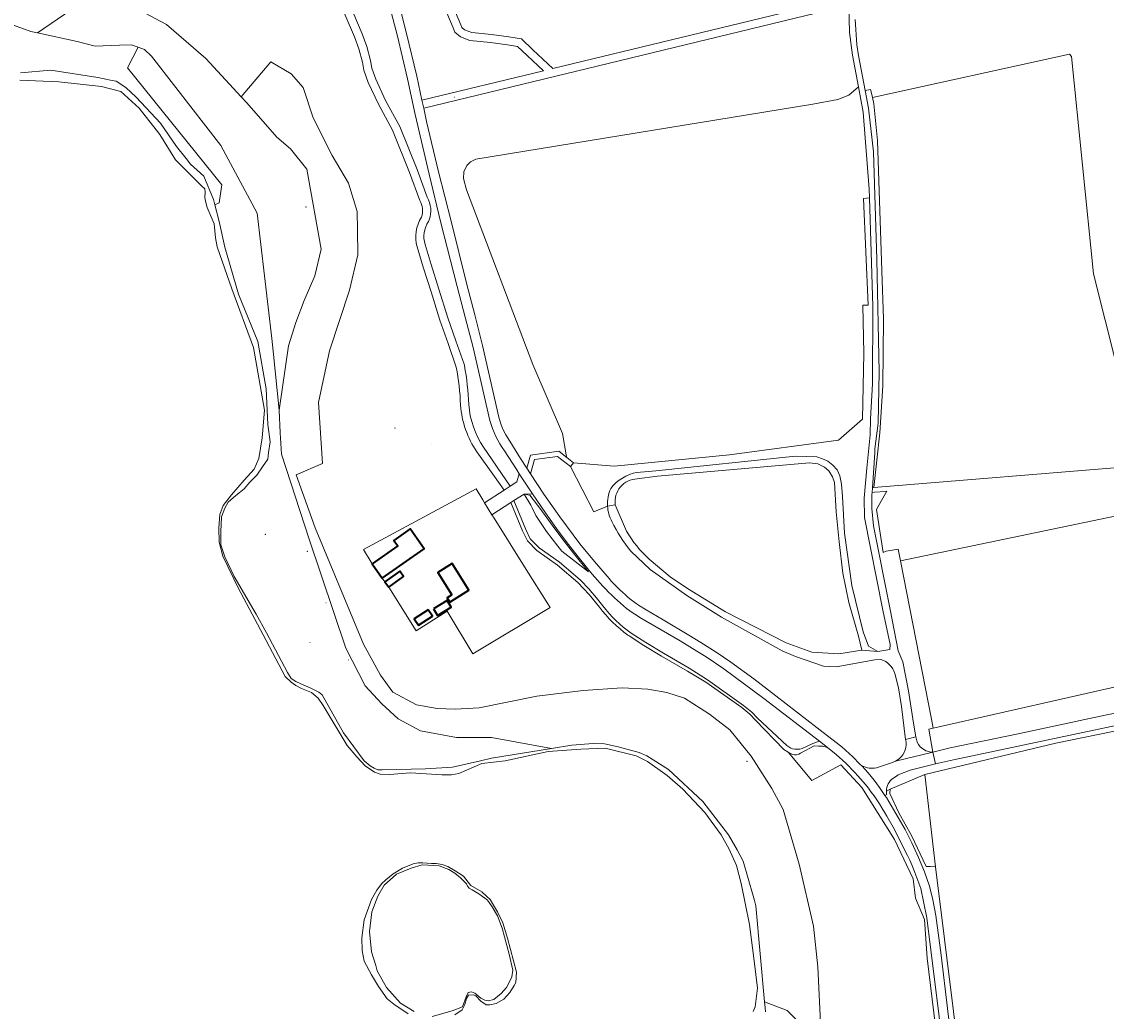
# Model space of a CAD drawing. Header units: metres. Extents: x 200176 to 205485, y 394066 to 399855.
# Tile 212 of 230: x 202672 to 203072, y 397611 to 397976. Entities that reach past the tile are written whole.
import ezdxf
from ezdxf.enums import TextEntityAlignment as Align

# ---------------------------------------------------------------- set-up
doc = ezdxf.new("R2010")
doc.units = ezdxf.units.M
doc.layers.get('0').update_dxf_attribs({"lineweight": 25})
for name, color, linetype, lineweight in [('B-WE-GR-BOS_GEMENGD-GV', 40, 'Continuous', 13), ('B-WE-GR-BOS_LOOF-GV', 40, 'Continuous', 13), ('B-WE-GR-BOS_NAALD-GV', 40, 'Continuous', 13), ('B-WE-GR-BOUWLAND-GV', 80, 'Continuous', 13), ('B-WE-GR-GRAS-GV', 60, 'Continuous', 13), ('B-WE-GR-GROENVOORZIENING-GV', 80, 'Continuous', 18), ('B-WE-GR-HOUTWAL-GV', 40, 'Continuous', 13), ('B-WE-GW-TALUD_KRUIN-G', 90, 'Continuous', 18), ('B-WE-IE-MEUBILAIR_WEGMEUBILAIR-S', 7, 'Continuous', 25), ('B-WE-OG-BEBOUWING-GV', 7, 'Continuous', 35), ('B-WE-OG-BEBOUWING-T18', 10, 'Continuous', 18), ('B-WE-OG-BEBOUWING_SCHUUR-GV', 7, 'Continuous', 35), ('B-WE-OG-TERREIN_ERF-GV', 7, 'Continuous', 18), ('B-WE-OG-TOPOGRAFIE-T18', 10, 'Continuous', 18), ('B-WE-OG-WATER-GV', 130, 'Continuous', 18), ('B-WE-OG-WATER_SLOOT-GV', 120, 'Continuous', 18), ('B-WE-OG-WEG-GV', 7, 'Continuous', 18), ('B-WE-VH-VERHARDING_ASFALT-GV', 252, 'Continuous', 18), ('B-WE-VH-VERHARDING_BETONSTRAATSTEEN-GV', 252, 'Continuous', 18), ('B-WE-VH-VERHARDING_FUNDERING_ZAND-GV', 7, 'Continuous', 18), ('B-WE-VH-VERHARDING_STRAATBAKSTEEN-GV', 252, 'Continuous', 18)]:
    doc.layers.add(name, color=color, linetype=linetype, lineweight=lineweight)
doc.styles.add('NLCS-ISO', font='NLCS-ISO.ttf')
doc.styles.add('NLCS-ISO-M20-T18', font='NLCS-ISO.ttf', dxfattribs={"height": 0.036})

# ---------------------------------------------------------------- blocks, each defined once
blk = doc.blocks.new('SIE-WEG_AFVALBAK-SO')
at = {"linetype": 'ByBlock', "lineweight": 18}
h = blk.add_hatch(color=0, dxfattribs=at)
h.dxf.hatch_style = 1
h.paths.add_polyline_path([(-1.5, -1.5), (1.5, -1.5), (1.5, 1.5), (-1.5, 1.5)])
at = {"color": 0, "linetype": 'ByBlock', "lineweight": 18}
for points in [[(-2, -2), (2, -2), (2, 2), (-2, 2)], [(-1.5, -1.5), (1.5, -1.5), (1.5, 1.5), (-1.5, 1.5)]]:
    blk.add_lwpolyline(points, close=True, dxfattribs=at)
blk = doc.blocks.new('SIE-WEG_SPEELTOESTEL-SO')
at = {"flags": 128}
blk.add_lwpolyline([(-0.75, -0.75), (0.75, -0.75), (0.75, 0.75), (-0.75, 0.75)], close=True, dxfattribs=at)
at = {"style": 'NLCS-ISO'}
blk.add_text('SPT', height=0.45, dxfattribs=at).set_placement((0, 0), align=Align.MIDDLE_CENTER)
blk = doc.blocks.new('SIE-WEG_SLAGBOOM-SO')
at = {"linetype": 'ByBlock', "lineweight": 18}
h = blk.add_hatch(color=0, dxfattribs=at)
h.dxf.hatch_style = 1
h.paths.add_polyline_path([(0, 0.5), (-1, 0.5), (-2, -0.5), (-1, -0.5)])
h.paths.add_polyline_path([(2, 0.5), (1, 0.5), (0, -0.5), (1, -0.5)])
at = {"color": 0, "linetype": 'ByBlock', "lineweight": 18}
blk.add_lwpolyline([(-2, 0.5), (2, 0.5), (2, -0.5), (-2, -0.5)], close=True, dxfattribs=at)
for points in [[(-2, -0.5), (-1, 0.5)], [(-1, -0.5), (0, 0.5)], [(0, -0.5), (1, 0.5)], [(1, -0.5), (2, 0.5)]]:
    blk.add_lwpolyline(points, dxfattribs=at)

msp = doc.modelspace()

# ---------------------------------------------------------------- linework, layer by layer
at = {"layer": 'B-WE-GR-BOS_GEMENGD-GV', "flags": 128}
for points in [[(202703.098, 397986.898), (202725.289, 397974.997), (202739.837, 397962.431), (202752.878, 397948.38), (202763.836, 397961.203), (202771.249, 397956.891), (202775.713, 397951.766), (202779.33, 397940.563), (202786.41, 397926.775), (202792.383, 397916.515), (202795.646, 397906.118), (202795.736, 397899.317), (202795.857, 397890.175), (202792.732, 397877.06), (202785.446, 397854.787), (202781.354, 397835.658), (202782.779, 397813.215), (202773.132, 397809.046), (202780.09, 397789.537), (202797.905, 397746.652), (202804.239, 397735.268), (202808.756, 397728.913), (202817.463, 397724.295), (202825.125, 397722.985), (202831.743, 397722.722), (202840.594, 397723.155), (202861.756, 397727.501), (202878.912, 397729.584), (202893.193, 397730.623), (202902.685, 397730.01), (202909.686, 397728.875), (202916.216, 397726.695), (202925.484, 397720.888), (202932.884, 397715.138), (202940.804, 397705.382), (202948.429, 397693.449), (202952.558, 397685.783), (202958.43, 397665.546), (202963.729, 397642.721), (202965.412, 397627.804), (202967.721, 397578.852)], [(202818.675, 397910.138), (202814.925, 397920.479), (202808.625, 397936.095), (202803.4, 397945.661), (202799.649, 397953.693), (202798.063, 397958.147), (202797.515, 397961.106), (202796.275, 397966.043), (202794.667, 397970.519), (202791.222, 397978.466), (202787.71, 397986.499)], [(202667.658, 397975.288), (202675.395, 397972.494), (202677.788, 397971.966), (202690.172, 397980.462)], [(202671.577, 397957.252), (202682.766, 397958.237), (202700.018, 397955.505), (202704.73, 397954.457), (202706.808, 397954.078), (202710.376, 397951.744), (202714.172, 397948.191), (202723.09, 397938.668), (202729.037, 397930.067), (202732.532, 397925.66), (202734.242, 397923.503), (202739.051, 397919.186), (202742.633, 397910.566), (202743.163, 397908.549), (202744.717, 397909.275), (202745.759, 397915.9), (202710.951, 397959.048), (202714.898, 397966.627), (202712.355, 397967.471), (202707.985, 397967.425), (202699.117, 397967.09), (202692.376, 397968.747), (202677.788, 397971.966), (202675.395, 397972.494), (202667.658, 397975.288)], [(202832.142, 397848.793), (202829.121, 397857.412), (202826.068, 397866.023), (202822.84, 397876.543), (202819.973, 397885.632), (202817.709, 397893.066)], [(202884.899, 397760.259), (202881.059, 397764.958), (202876.934, 397769.408), (202869.418, 397775.806), (202861.836, 397781.135), (202858.307, 397784.68), (202856.585, 397788.363), (202852.23, 397798.848), (202845.26, 397794.373), (202846.1, 397793.093), (202857.257, 397775.207), (202866.677, 397760.196), (202838.222, 397743.137), (202828.786, 397758.809), (202817.357, 397751.561), (202807.242, 397767.662), (202805.856, 397769.569), (202804.829, 397770.981), (202801.127, 397776.289), (202797.938, 397781.537), (202839.464, 397803.91), (202841.853, 397799.849), (202842.496, 397798.752), (202849.737, 397803.419), (202846.199, 397808.458), (202839.709, 397817.508)], [(203008.729, 397605.755), (203005.607, 397630.928), (203004.678, 397645.213), (203001.386, 397653.066), (203000.463, 397660.114), (202993.628, 397674.713), (202981.596, 397693.782), (202973.767, 397702.224), (202963.147, 397696.414), (202954.373, 397706.804), (202952.852, 397707.852), (202942.427, 397718.694), (202940.339, 397720.811), (202937.353, 397723.263), (202924.076, 397732.663), (202917.285, 397736.672), (202907.776, 397742.2), (202901.231, 397746.144), (202895.821, 397749.667), (202895.355, 397750)], [(202958.734, 397606.954), (202954.033, 397611.658), (202945.727, 397614.881), (202945.928, 397612.641), (202946.114, 397611.189)]]:
    msp.add_lwpolyline(points, dxfattribs=at)
at = {"layer": 'B-WE-GR-BOS_GEMENGD-GV'}
for points in [[(202819.315, 397904.019, 0.222527), (202818.675, 397910.138)], [(202817.709, 397893.066, -0.2181339), (202819.315, 397904.019)], [(202833.7, 397834.749, 0.0358411), (202832.142, 397848.793)], [(202839.709, 397817.508, -0.1327868), (202833.7, 397834.749)], [(202895.355, 397750, -0.0747759), (202884.899, 397760.259)]]:
    msp.add_lwpolyline(points, format="xyb", dxfattribs=at)
at = {"layer": 'B-WE-GR-BOS_LOOF-GV', "flags": 128}
for points in [[(202809.232, 397989.742), (202813.784, 397971.704), (202817.534, 397956.034), (202819.479, 397947.133)], [(202819.479, 397947.133), (202864.201, 397957.982), (202858.276, 397963.535), (202854.726, 397966.945), (202850.99, 397967.567), (202844.78, 397968.396), (202837.129, 397969.146), (202833.66, 397970.414), (202831.578, 397972.193), (202831.002, 397973.816), (202825.96, 397985.849)], [(202828.849, 397986.718), (202833.801, 397974.898), (202834.137, 397973.953), (202835.198, 397973.046), (202837.801, 397972.095), (202845.125, 397971.377), (202851.435, 397970.534), (202856.135, 397969.752), (202860.341, 397965.711), (202867.686, 397958.827), (202976.978, 397985.34)], [(202979.078, 397976.821), (202979.775, 397967.517), (202980.295, 397963.547), (202982.773, 397950.681), (202984.816, 397951.079), (202985.096, 397949.744), (202985.444, 397948.087), (203058.051, 397964.122), (203058.81, 397963.172), (203066.968, 397883.108), (203084.237, 397814.288)], [(203082.178, 397812.265), (202985.995, 397804.344), (202985.448, 397804.299), (202985.336, 397802.595), (202986.286, 397802.662), (202990.237, 397802.942), (202990.738, 397802.978), (202989.305, 397800.432), (202988.841, 397799.609), (202986.976, 397796.295), (202989.395, 397780.43), (202990.499, 397780.941), (202995.002, 397781.72), (202995.845, 397777.386), (203081.288, 397795.144)], [(203107.548, 397738.346), (203007.838, 397715.7), (203006.209, 397715.33), (203007.761, 397706.851), (203014.093, 397708.405), (203039.146, 397713.62), (203067.214, 397719.576), (203108.844, 397728.291)]]:
    msp.add_lwpolyline(points, dxfattribs=at)
msp.add_lwpolyline([(203006.758, 397664.695), (203008.727, 397664.657), (203004.791, 397698.625), (202992.049, 397693.179), (202991.865, 397691.612), (202995.26, 397684.439), (202999.859, 397676.201), (203005.262, 397664.762)], close=True, dxfattribs=at)
at = {"layer": 'B-WE-GR-BOS_NAALD-GV', "flags": 128}
for points in [[(202790.397, 397987.888), (202790.481, 397987.711), (202793.995, 397979.673), (202797.481, 397971.632), (202799.171, 397966.925), (202800.472, 397961.751), (202800.994, 397958.935), (202802.45, 397954.843), (202806.1, 397947.028), (202811.364, 397937.39), (202817.75, 397921.561), (202821.427, 397911.421)], [(202844.461, 397829.042), (202838.29, 397855.929), (202835.423, 397867.201), (202832.494, 397878.458), (202826.469, 397901.88), (202822.078, 397919.844), (202816.967, 397941.88), (202814.089, 397954.937), (202810.409, 397970.714), (202806.548, 397985.675)], [(202822.173, 397903.029), (202821.853, 397902.374)], [(202820.602, 397893.947), (202822.862, 397886.527), (202825.728, 397877.442), (202828.959, 397866.91), (202831.973, 397858.418), (202834.998, 397849.788), (202835.117, 397849.34)], [(202842.206, 397819.215), (202851.982, 397804.866), (202854.414, 397806.433), (202855.349, 397809.457), (202854.384, 397810.933), (202849.913, 397817.857)], [(202887.842, 397797.529), (202882.862, 397795.371), (202874.215, 397812.097), (202869.412, 397815.859), (202860.965, 397814.697), (202859.498, 397809.453), (202864.422, 397801.892), (202870.23, 397793.566), (202877.664, 397783.614), (202883.002, 397777.088), (202888.421, 397770.82)], [(202857.119, 397801.963), (202853.343, 397799.557), (202857.775, 397788.888), (202859.389, 397785.436), (202862.677, 397782.133), (202870.215, 397776.835), (202877.811, 397770.369)], [(202882.196, 397772.511), (202877.529, 397778.191), (202872.999, 397783.981), (202869.019, 397789.328), (202865, 397795.026), (202860.158, 397802.062), (202857.119, 397801.963)], [(202988.618, 397740.983), (202986.396, 397740.912), (202972.086, 397738.24), (202967.398, 397738.574), (202957.142, 397742.073), (202952.212, 397744.143), (202929.797, 397756.557), (202917.046, 397764.641), (202903.627, 397774.16), (202896.402, 397780.932)], [(202896.611, 397762.981), (202899.271, 397761.026), (202902.111, 397759.343), (202908.301, 397755.599), (202917.845, 397749.995), (202922.198, 397747.265), (202927.836, 397743.712), (202933.343, 397739.96), (202941.733, 397733.903), (202949.922, 397727.577), (202968.876, 397712.927), (202974.239, 397708.851), (202978.284, 397705.11), (202980.822, 397702.415), (202981.635, 397701.691), (202981.716, 397701.856)], [(202959.593, 397708.199), (202963.3, 397709.903), (202963.564, 397710.043), (202965.978, 397710.849), (202945.437, 397726.691), (202930.702, 397737.602), (202924.152, 397742.003), (202920.706, 397744.059), (202914.567, 397747.89), (202907.62, 397751.967), (202899.77, 397756.519)], [(202896.534, 397750.753), (202901.922, 397747.247), (202908.438, 397743.319), (202917.942, 397737.794), (202924.654, 397733.479), (202937.96, 397724.059), (202940.974, 397721.584), (202943.148, 397719.387), (202953.956, 397709.285), (202955.362, 397708.34), (202956.053, 397708.109)], [(202997.7, 397711.552), (202996.226, 397723.727), (202995.079, 397730.566), (202993.687, 397735.88)], [(202986.958, 397701.136), (202992.444, 397702.891), (202993.95, 397703.505), (202995.294, 397704.421)]]:
    msp.add_lwpolyline(points, dxfattribs=at)
for points in [[(202858.131, 397811.545), (202859.517, 397816.336), (202869.898, 397817.807), (202872.85, 397815.491), (202872.657, 397816.451), (202871.28, 397824.23), (202860.356, 397849.688), (202835.885, 397914.046), (202834.728, 397918.234), (202834.855, 397920.669), (202836.003, 397923.095), (202837.314, 397924.403), (202839.364, 397925.406), (202963.564, 397945.685), (202972.708, 397947.38), (202976.836, 397948.961), (202980.298, 397952.089), (202978.137, 397963.764), (202977.027, 397972.083), (202976.733, 397982.194), (202820.12, 397944.201), (202821.189, 397939.309), (202825.555, 397920.747), (202830.216, 397902.496), (202836.03, 397879.232), (202838.968, 397867.965), (202841.801, 397856.671), (202847.856, 397830.258), (202848.406, 397828.189), (202849.148, 397826.18), (202850.341, 397823.771), (202851.81, 397821.519), (202855.791, 397815.092)], [(202860.069, 397796.914), (202859.589, 397797.898), (202857.119, 397801.963), (202859.223, 397801.566), (202862.075, 397797.892), (202862.919, 397796.804), (202868.864, 397788.658), (202871.92, 397784.66), (202875.343, 397780.183), (202880.902, 397773.304), (202871.057, 397780.98), (202869.599, 397782.809), (202865.318, 397788.179), (202861.48, 397794.018)]]:
    msp.add_lwpolyline(points, close=True, dxfattribs=at)
at = {"layer": 'B-WE-GR-BOS_NAALD-GV'}
for points in [[(202821.427, 397911.421, -0.2142534), (202822.173, 397903.029)], [(202821.853, 397902.374, 0.2170315), (202820.602, 397893.947)], [(202835.117, 397849.34, -0.0353958), (202836.718, 397834.965)], [(202836.718, 397834.965, 0.1321616), (202842.206, 397819.215)], [(202849.913, 397817.857, -0.0867298), (202844.461, 397829.042)], [(202889.489, 397791.803, -0.1088392), (202887.842, 397797.529)], [(202896.402, 397780.932, -0.0548901), (202889.489, 397791.803)], [(202890.419, 397763.765, -0.0335308), (202882.196, 397772.511)], [(202877.811, 397770.369, -0.0325822), (202886.127, 397760.792)], [(202888.421, 397770.82, 0.040116), (202896.611, 397762.981)], [(202886.127, 397760.792, 0.0760051), (202896.534, 397750.753)], [(202899.77, 397756.519, -0.0645385), (202890.419, 397763.765)], [(202993.687, 397735.88, 0.2589459), (202988.618, 397740.983)], [(202956.053, 397708.109, 0.1333477), (202959.593, 397708.199)], [(202995.294, 397704.421, 0.2750951), (202997.7, 397711.552)], [(202981.716, 397701.856, 0.2029723), (202986.958, 397701.136)]]:
    msp.add_lwpolyline(points, format="xyb", dxfattribs=at)
at = {"layer": 'B-WE-GR-BOUWLAND-GV', "flags": 128}
msp.add_lwpolyline([(202987.361, 397932.261), (202988.891, 397884.201), (202989.504, 397866.563), (202989.276, 397841.823), (202988.24, 397824.492), (202985.995, 397804.344), (203082.178, 397812.265), (203083.65, 397813.253), (203084.237, 397814.288), (203066.968, 397883.108), (203058.81, 397963.172), (203058.051, 397964.122), (202985.444, 397948.087), (202985.927, 397945.787)], close=True, dxfattribs=at)
at = {"layer": 'B-WE-GR-GRAS-GV', "flags": 128}
for points in [[(202690.172, 397980.462), (202677.788, 397971.966), (202692.376, 397968.747), (202699.117, 397967.09), (202707.985, 397967.425), (202712.355, 397967.471), (202714.898, 397966.627), (202717.25, 397965.846), (202719.853, 397963.4), (202728.795, 397951.802), (202745.302, 397930.394), (202758.71, 397905.54), (202764.15, 397859.304), (202764.703, 397854.6), (202766.841, 397832.837), (202770.278, 397856.655), (202773.013, 397865.161), (202776.05, 397873.354), (202780.027, 397882.454), (202782.354, 397892.26), (202777.089, 397921.709), (202771.068, 397929.2), (202766.036, 397933.536), (202754.935, 397946.163), (202752.878, 397948.38), (202739.837, 397962.431), (202725.289, 397974.997), (202703.098, 397986.898)], [(202967.721, 397578.852), (202965.412, 397627.804), (202963.729, 397642.721), (202958.43, 397665.546), (202952.558, 397685.783), (202948.429, 397693.449), (202940.804, 397705.382), (202932.884, 397715.138), (202925.484, 397720.888), (202916.216, 397726.695), (202909.686, 397728.875), (202902.685, 397730.01), (202893.193, 397730.623), (202878.912, 397729.584), (202861.756, 397727.501), (202840.594, 397723.155), (202831.743, 397722.722), (202825.125, 397722.985), (202817.463, 397724.295), (202808.756, 397728.913), (202804.239, 397735.268), (202797.905, 397746.652), (202780.09, 397789.537), (202773.132, 397809.046), (202782.779, 397813.215), (202781.354, 397835.658), (202785.446, 397854.787), (202792.732, 397877.06), (202795.857, 397890.175), (202795.736, 397899.317), (202795.646, 397906.118), (202792.383, 397916.515), (202786.41, 397926.775), (202779.33, 397940.563), (202775.713, 397951.766), (202771.249, 397956.891), (202763.836, 397961.203), (202752.878, 397948.38), (202754.935, 397946.163), (202766.036, 397933.536), (202771.068, 397929.2), (202777.089, 397921.709), (202782.354, 397892.26), (202780.027, 397882.454), (202776.05, 397873.354), (202773.013, 397865.161), (202770.278, 397856.655), (202766.841, 397832.837), (202767.188, 397824.584), (202767.725, 397816.697), (202777.879, 397785.316), (202791.387, 397745.197), (202798.589, 397731.346), (202804.749, 397724.713), (202810.681, 397719.131), (202818.911, 397714.678), (202832.222, 397712.227), (202845.148, 397712.306), (202867.187, 397708.227), (202874.733, 397709.436), (202882.586, 397710.03), (202886.774, 397709.899), (202891.788, 397708.851), (202899.541, 397706.698), (202902.317, 397705.46), (202910.357, 397700.452), (202922.984, 397688.693), (202932.392, 397676.403), (202935.642, 397670.859), (202937.786, 397666.727), (202941.482, 397653.947), (202941.997, 397652.168), (202942.56, 397650.222), (202945.727, 397614.881), (202954.033, 397611.658), (202958.734, 397606.954)], [(202898.688, 397809.958), (202905.632, 397810.539), (202957.094, 397815.885), (202964.939, 397815.653), (202967.081, 397815.009), (202969.075, 397814.105), (202970.863, 397812.636), (202972.504, 397810.908), (202973.495, 397808.636), (202974.095, 397805.675), (202974.43, 397801.041), (202975.188, 397787.506), (202977.821, 397768.236), (202982.102, 397751.141), (202984.023, 397745.966), (202987.447, 397743.997), (202991.857, 397744.707), (202992.006, 397746.476), (202989.257, 397759.176), (202982.567, 397793.301), (202982.446, 397800.407), (202983.35, 397811.507), (202984.592, 397823.79), (202984.718, 397829.682), (202985.445, 397842.577), (202985.638, 397871.125), (202984.362, 397911.082), (202982.188, 397910.955), (202983.932, 397871.552), (202981.91, 397871.548), (202982.323, 397853.767), (202981.845, 397829.58), (202972.97, 397821.877), (202932.821, 397816.37), (202890.334, 397812.29), (202875.337, 397813.54)], [(202875.337, 397813.54), (202874.215, 397812.097), (202882.862, 397795.371), (202887.842, 397797.529)], [(202903.21, 397778.039), (202910.997, 397771.511), (202917.334, 397767.155), (202931.284, 397758.629), (202953.728, 397747.11), (202963.164, 397743.71), (202973.107, 397743.13), (202981.544, 397744.469), (202980.327, 397749.579), (202976.806, 397762.059), (202974.619, 397772.872), (202973.265, 397784.351), (202972.159, 397795.462), (202971.435, 397806.243), (202970.789, 397808.318), (202969.392, 397810.478), (202967.777, 397811.849), (202965.4, 397813.083), (202962.312, 397813.467), (202906.298, 397808.544), (202898.758, 397807.525)], [(202890.709, 397798.057), (202894.889, 397788.327)], [(203176.491, 397736.324), (203148.937, 397730.304), (203102.358, 397720.252), (203063.264, 397712.249), (203053.082, 397710.228), (203004.791, 397698.625), (203008.727, 397664.657), (203015.367, 397611.287), (203023.34, 397545.679), (203031.02, 397495.1), (203032.3, 397496.099), (203093.115, 397541.941), (203158.335, 397590.698), (203167.736, 397597.809), (203171.758, 397600.802), (203173.705, 397601.922), (203178.384, 397605.236)]]:
    msp.add_lwpolyline(points, dxfattribs=at)
for points in [[(202762.159, 397750.78), (202769.954, 397736.262), (202771.315, 397734.06), (202773.007, 397732.941), (202774.795, 397732.007), (202778.224, 397730.608), (202780.259, 397729.545), (202781.525, 397728.963), (202782.72, 397727.946), (202790.625, 397713.928), (202798.191, 397703.619), (202800.4, 397701.838), (202801.848, 397701.003), (202803.175, 397700.388), (202804.854, 397700.296), (202820.794, 397700.761), (202830.741, 397701.29), (202841.045, 397703.636), (202845.12, 397704.69), (202867.187, 397708.227), (202845.148, 397712.306), (202832.222, 397712.227), (202818.911, 397714.678), (202810.681, 397719.131), (202804.749, 397724.713), (202798.589, 397731.346), (202791.387, 397745.197), (202777.879, 397785.316), (202767.725, 397816.697), (202767.188, 397824.584), (202766.841, 397832.837), (202764.703, 397854.6), (202764.15, 397859.304), (202758.71, 397905.54), (202745.302, 397930.394), (202728.795, 397951.802), (202719.853, 397963.4), (202717.25, 397965.846), (202714.898, 397966.627), (202710.951, 397959.048), (202745.759, 397915.9), (202744.717, 397909.275), (202743.163, 397908.549), (202744.761, 397902.469), (202746.803, 397893.004), (202751.91, 397875.582), (202758.947, 397858.249), (202762.123, 397840.737), (202762.731, 397827.625), (202763.49, 397821.264), (202762.922, 397817.322), (202762.629, 397814.807), (202760.775, 397812.008), (202758.574, 397808.997), (202756.007, 397806.336), (202753.941, 397803.883), (202752.141, 397802.39), (202750.027, 397800.747), (202748.066, 397798.946), (202746.845, 397796.758), (202745.575, 397793.575), (202745.353, 397788.04), (202745.361, 397783.248), (202746.778, 397778.898), (202750.32, 397771.554), (202758.416, 397757.75)], [(202983.932, 397871.552), (202982.188, 397910.955), (202984.362, 397911.082), (202984.259, 397914.305), (202982.025, 397942.764), (202980.298, 397952.089), (202976.836, 397948.961), (202972.708, 397947.38), (202963.564, 397945.685), (202839.364, 397925.406), (202837.314, 397924.403), (202836.003, 397923.095), (202834.855, 397920.669), (202834.728, 397918.234), (202835.885, 397914.046), (202860.356, 397849.688), (202871.28, 397824.23), (202872.657, 397816.451), (202872.85, 397815.491), (202875.337, 397813.54), (202890.334, 397812.29), (202932.821, 397816.37), (202972.97, 397821.877), (202981.845, 397829.58), (202982.323, 397853.767), (202981.91, 397871.548)], [(202995.845, 397777.386), (203007.197, 397719.001), (203007.838, 397715.7), (203107.548, 397738.346), (203108.388, 397739.078), (203108.878, 397739.673), (203109.389, 397740.985), (203109.508, 397741.721), (203109.578, 397743.198), (203109.499, 397745.165), (203099.404, 397790.906), (203098.958, 397791.587), (203098.463, 397792.219), (203098.15, 397792.53), (203097.271, 397793.153), (203096.495, 397793.589), (203095.643, 397794.012), (203095.047, 397794.283), (203094.309, 397794.601), (203093.567, 397794.911), (203088.586, 397795.447), (203086.049, 397795.396), (203081.288, 397795.144)]]:
    msp.add_lwpolyline(points, close=True, dxfattribs=at)
at = {"layer": 'B-WE-GR-GRAS-GV'}
for points in [[(202889.017, 397804.063, -0.1810416), (202898.688, 397809.958)], [(202887.842, 397797.529, -0.1213491), (202889.017, 397804.063)], [(202898.758, 397807.525, 0.4508251), (202890.709, 397798.057)], [(202894.889, 397788.327, 0.0830338), (202903.21, 397778.039)]]:
    msp.add_lwpolyline(points, format="xyb", dxfattribs=at)
at = {"layer": 'B-WE-GR-GROENVOORZIENING-GV', "flags": 128}
msp.add_lwpolyline([(202823.207, 397609.458), (202830.554, 397611.519), (202834.368, 397612.961), (202835.736, 397616.726), (202836.533, 397618.251), (202837.722, 397618.526), (202839.015, 397618), (202841.203, 397616.185), (202842.641, 397615.509), (202843.878, 397615.162), (202845.929, 397615.658), (202848.662, 397617.889), (202850.624, 397620.075), (202851.757, 397622.245), (202852.618, 397624.035), (202852.958, 397626.545), (202851.564, 397632.397), (202849.005, 397642.052), (202847.355, 397646.577), (202845.396, 397649.854), (202843.574, 397652.368), (202842.704, 397653.02), (202840.455, 397654.706), (202837.998, 397656.1), (202836.901, 397656.779), (202836.296, 397657.52), (202835.851, 397658.343), (202835.456, 397658.852), (202833.723, 397660.518), (202831.639, 397662.269), (202829.336, 397663.633), (202825.809, 397664.949), (202819.611, 397665.273), (202815.49, 397664.134), (202810.087, 397661.842), (202805.56, 397657.865), (202803.179, 397653.734), (202801.065, 397647.97), (202800.197, 397640.733), (202800.924, 397633.262), (202802.447, 397628.184), (202803.021, 397626.269), (202806.406, 397620.172), (202811.513, 397614.37), (202816.55, 397611.292)], dxfattribs=at)
at = {"layer": 'B-WE-GR-HOUTWAL-GV', "flags": 128}
msp.add_lwpolyline([(203007.761, 397706.851), (203006.209, 397715.33), (203007.838, 397715.7), (203007.197, 397719.001), (202995.845, 397777.386), (202995.002, 397781.72), (202990.499, 397780.941), (202989.395, 397780.43), (202986.976, 397796.295), (202988.841, 397799.609), (202989.305, 397800.432), (202990.738, 397802.978), (202990.237, 397802.942), (202986.286, 397802.662), (202985.336, 397802.595), (202985.287, 397801.858), (202985.215, 397796.698), (202985.819, 397790.293), (202991.995, 397759.415), (202994.922, 397744.249), (202996.659, 397740.102), (202998.771, 397729.41), (203000.628, 397717.579), (203001.476, 397712.5)], dxfattribs=at)
at = {"layer": 'B-WE-GR-HOUTWAL-GV'}
for points in [[(203001.476, 397712.5, 0.1425734), (203003.036, 397708.854)], [(203003.036, 397708.854, 0.1898982), (203007.761, 397706.851)]]:
    msp.add_lwpolyline(points, format="xyb", dxfattribs=at)
at = {"layer": 'B-WE-GW-TALUD_KRUIN-G', "flags": 128}
for points in [[(202766.841, 397832.837), (202764.703, 397854.6), (202764.15, 397859.304), (202758.71, 397905.54), (202745.302, 397930.394), (202728.795, 397951.802), (202719.853, 397963.4), (202717.25, 397965.846), (202714.898, 397966.627)], [(202857.119, 397801.963), (202859.589, 397797.898), (202860.069, 397796.914), (202861.48, 397794.018), (202865.318, 397788.179), (202869.599, 397782.809), (202871.057, 397780.98), (202880.902, 397773.304)]]:
    msp.add_lwpolyline(points, dxfattribs=at)
at = {"layer": 'B-WE-OG-BEBOUWING-GV', "flags": 128}
msp.add_lwpolyline([(202830.494, 397764.864), (202828.723, 397763.765), (202829.701, 397762.11), (202831.524, 397763.228), (202836.782, 397766.537), (202830.571, 397776.405), (202825.313, 397773.096)], close=True, dxfattribs=at)
at = {"layer": 'B-WE-OG-BEBOUWING_SCHUUR-GV', "flags": 128}
for points in [[(202804.829, 397770.981), (202820.303, 397781.773), (202815.18, 397789.118), (202809.103, 397784.88), (202810.524, 397782.843), (202801.127, 397776.289)], [(202807.242, 397767.662), (202812.666, 397771.602), (202811.28, 397773.51), (202805.856, 397769.569)], [(202823.766, 397759.695), (202825.243, 397757.247), (202830.278, 397760.283), (202828.802, 397762.732)], [(202821.808, 397759.347), (202816.645, 397755.985), (202818.183, 397753.623), (202823.346, 397756.985)]]:
    msp.add_lwpolyline(points, close=True, dxfattribs=at)
at = {"layer": 'B-WE-OG-TERREIN_ERF-GV', "flags": 128}
for points in [[(202817.357, 397751.561), (202828.786, 397758.809), (202838.222, 397743.137), (202866.677, 397760.196), (202857.257, 397775.207), (202846.1, 397793.093), (202845.26, 397794.373), (202842.496, 397798.752), (202841.853, 397799.849), (202839.464, 397803.91), (202797.938, 397781.537), (202801.127, 397776.289), (202804.829, 397770.981), (202805.856, 397769.569), (202807.242, 397767.662)], [(202831.524, 397763.228), (202829.701, 397762.11), (202828.723, 397763.765), (202830.494, 397764.864), (202825.313, 397773.096), (202830.571, 397776.405), (202836.782, 397766.537)]]:
    msp.add_lwpolyline(points, close=True, dxfattribs=at)
at = {"layer": 'B-WE-OG-WATER-GV', "flags": 128}
for points in [[(202941.564, 397611.265), (202942.309, 397612.974), (202943.109, 397619.924), (202941.841, 397629.953), (202940.223, 397643.322), (202938.609, 397651.188), (202937.124, 397658.428), (202935.371, 397665.031), (202932.628, 397671.073), (202929.717, 397676.425), (202923.724, 397684.648), (202915.562, 397693.202), (202909.796, 397698.266), (202902.638, 397703.446), (202898.42, 397705.502), (202887.033, 397708.369), (202878.054, 397707.964), (202865.991, 397707.065), (202850.123, 397703.612), (202841.509, 397702.663), (202833.06, 397699.041), (202830.412, 397698.524), (202826.829, 397698.536), (202815.196, 397699.188), (202807.561, 397698.581), (202804.075, 397698.764), (202802.015, 397699.483), (202798.594, 397701.759), (202795.448, 397705.113), (202791.857, 397709.343), (202783.03, 397723.999), (202781.18, 397726.77), (202778.728, 397728.836), (202775.113, 397730.331), (202773.017, 397731.427), (202771.328, 397732.701), (202769.124, 397734.794), (202760.961, 397750.137), (202751.777, 397767.4), (202746.135, 397779.137), (202744.699, 397784.204), (202744.637, 397789.495), (202745.036, 397794.467), (202746.215, 397797.775), (202749.271, 397801.673), (202753.972, 397807.067), (202757.685, 397811.171), (202759.403, 397815.061), (202760.565, 397822.695), (202761.43, 397832.918), (202757.388, 397855.985), (202749.4, 397877.659), (202744.041, 397893.094), (202743.415, 397896.404), (202742.883, 397901.548), (202740.282, 397907.537), (202739.586, 397910.412), (202739.45, 397911.504), (202739.633, 397913.056), (202739.502, 397914.459), (202738.215, 397915.602), (202728.699, 397925.091), (202722.896, 397934.486), (202715.252, 397944.222), (202708.529, 397950.372), (202701.423, 397952.221), (202685.698, 397953.914), (202671.245, 397954.478)], [(202814.377, 397610.379), (202809.172, 397613.993), (202806.691, 397615.961), (202803.486, 397620.546), (202800.896, 397624.735), (202798.205, 397629.873), (202797.443, 397633.705), (202797.289, 397638.413), (202798.177, 397645.117), (202800.897, 397652.618), (202802.824, 397656.05), (202804.605, 397658.379), (202806.17, 397659.822), (202808.833, 397662.04), (202812.268, 397664.08), (202816.235, 397665.649), (202818.096, 397666.018), (202819.811, 397666.128), (202823.015, 397665.85), (202824.742, 397665.781), (202826.969, 397665.488), (202828.951, 397664.763), (202831.772, 397663.106), (202834.821, 397661.149), (202836.501, 397658.886), (202837.464, 397657.77), (202841.535, 397655.405), (202843.281, 397653.79), (202844.563, 397652.605), (202845.527, 397651.09), (202847.344, 397648.065), (202849.306, 397643.99), (202850.961, 397638.266), (202854.338, 397625.719), (202854.036, 397621.995), (202853.512, 397620.849), (202851.899, 397618.332), (202849.636, 397615.856), (202846.796, 397614.278), (202844.478, 397613.698), (202843.177, 397613.78), (202841.157, 397615.058), (202839.298, 397617.074), (202838.446, 397617.444), (202836.668, 397617.328), (202835.936, 397616.068), (202835.216, 397613.831), (202834.294, 397611.923), (202831.539, 397610.078)]]:
    msp.add_lwpolyline(points, dxfattribs=at)
at = {"layer": 'B-WE-OG-WATER_SLOOT-GV', "flags": 128}
for points in [[(202946.114, 397611.189), (202945.928, 397612.641), (202945.727, 397614.881), (202942.56, 397650.222), (202941.997, 397652.168), (202941.482, 397653.947), (202937.786, 397666.727), (202935.642, 397670.859), (202932.392, 397676.403), (202922.984, 397688.693), (202910.357, 397700.452), (202902.317, 397705.46), (202899.541, 397706.698), (202891.788, 397708.851), (202886.774, 397709.899), (202882.586, 397710.03), (202874.733, 397709.436), (202867.187, 397708.227), (202845.12, 397704.69), (202841.045, 397703.636), (202830.741, 397701.29), (202820.794, 397700.761), (202804.854, 397700.296), (202803.175, 397700.388), (202801.848, 397701.003), (202800.4, 397701.838), (202798.191, 397703.619), (202790.625, 397713.928), (202782.72, 397727.946), (202781.525, 397728.963), (202780.259, 397729.545), (202778.224, 397730.608), (202774.795, 397732.007), (202773.007, 397732.941), (202771.315, 397734.06), (202769.954, 397736.262), (202762.159, 397750.78), (202758.416, 397757.75), (202750.32, 397771.554), (202746.778, 397778.898), (202745.361, 397783.248), (202745.353, 397788.04), (202745.575, 397793.575), (202746.845, 397796.758), (202748.066, 397798.946), (202750.027, 397800.747), (202752.141, 397802.39), (202753.941, 397803.883), (202756.007, 397806.336), (202758.574, 397808.997), (202760.775, 397812.008), (202762.629, 397814.807), (202762.922, 397817.322), (202763.49, 397821.264), (202762.731, 397827.625), (202762.123, 397840.737), (202758.947, 397858.249), (202751.91, 397875.582), (202746.803, 397893.004), (202744.761, 397902.469), (202743.163, 397908.549), (202742.633, 397910.566), (202739.051, 397919.186), (202734.242, 397923.503), (202732.532, 397925.66), (202729.037, 397930.067), (202723.09, 397938.668), (202714.172, 397948.191), (202710.376, 397951.744), (202706.808, 397954.078), (202704.73, 397954.457), (202700.018, 397955.505), (202682.766, 397958.237), (202671.577, 397957.252)], [(202671.245, 397954.478), (202685.698, 397953.914), (202701.423, 397952.221), (202708.529, 397950.372), (202715.252, 397944.222), (202722.896, 397934.486), (202728.699, 397925.091), (202738.215, 397915.602), (202739.502, 397914.459), (202739.633, 397913.056), (202739.45, 397911.504), (202739.586, 397910.412), (202740.282, 397907.537), (202742.883, 397901.548), (202743.415, 397896.404), (202744.041, 397893.094), (202749.4, 397877.659), (202757.388, 397855.985), (202761.43, 397832.918), (202760.565, 397822.695), (202759.403, 397815.061), (202757.685, 397811.171), (202753.972, 397807.067), (202749.271, 397801.673), (202746.215, 397797.775), (202745.036, 397794.467), (202744.637, 397789.495), (202744.699, 397784.204), (202746.135, 397779.137), (202751.777, 397767.4), (202760.961, 397750.137), (202769.124, 397734.794), (202771.328, 397732.701), (202773.017, 397731.427), (202775.113, 397730.331), (202778.728, 397728.836), (202781.18, 397726.77), (202783.03, 397723.999), (202791.857, 397709.343), (202795.448, 397705.113), (202798.594, 397701.759), (202802.015, 397699.483), (202804.075, 397698.764), (202807.561, 397698.581), (202815.196, 397699.188), (202826.829, 397698.536), (202830.412, 397698.524), (202833.06, 397699.041), (202841.509, 397702.663), (202850.123, 397703.612), (202865.991, 397707.065), (202878.054, 397707.964), (202887.033, 397708.369), (202898.42, 397705.502), (202902.638, 397703.446), (202909.796, 397698.266), (202915.562, 397693.202), (202923.724, 397684.648), (202929.717, 397676.425), (202932.628, 397671.073), (202935.371, 397665.031), (202937.124, 397658.428), (202938.609, 397651.188), (202940.223, 397643.322), (202941.841, 397629.953), (202943.109, 397619.924), (202942.309, 397612.974), (202941.564, 397611.265)], [(202831.539, 397610.078), (202834.294, 397611.923), (202835.216, 397613.831), (202835.936, 397616.068), (202836.668, 397617.328), (202838.446, 397617.444), (202839.298, 397617.074), (202841.157, 397615.058), (202843.177, 397613.78), (202844.478, 397613.698), (202846.796, 397614.278), (202849.636, 397615.856), (202851.899, 397618.332), (202853.512, 397620.849), (202854.036, 397621.995), (202854.338, 397625.719), (202850.961, 397638.266), (202849.306, 397643.99), (202847.344, 397648.065), (202845.527, 397651.09), (202844.563, 397652.605), (202843.281, 397653.79), (202841.535, 397655.405), (202837.464, 397657.77), (202836.501, 397658.886), (202834.821, 397661.149), (202831.772, 397663.106), (202828.951, 397664.763), (202826.969, 397665.488), (202824.742, 397665.781), (202823.015, 397665.85), (202819.811, 397666.128), (202818.096, 397666.018), (202816.235, 397665.649), (202812.268, 397664.08), (202808.833, 397662.04), (202806.17, 397659.822), (202804.605, 397658.379), (202802.824, 397656.05), (202800.897, 397652.618), (202798.177, 397645.117), (202797.289, 397638.413), (202797.443, 397633.705), (202798.205, 397629.873), (202800.896, 397624.735), (202803.486, 397620.546), (202806.691, 397615.961), (202809.172, 397613.993), (202814.377, 397610.379)], [(202816.55, 397611.292), (202811.513, 397614.37), (202806.406, 397620.172), (202803.021, 397626.269), (202802.447, 397628.184), (202800.924, 397633.262), (202800.197, 397640.733), (202801.065, 397647.97), (202803.179, 397653.734), (202805.56, 397657.865), (202810.087, 397661.842), (202815.49, 397664.134), (202819.611, 397665.273), (202825.809, 397664.949), (202829.336, 397663.633), (202831.639, 397662.269), (202833.723, 397660.518), (202835.456, 397658.852), (202835.851, 397658.343), (202836.296, 397657.52), (202836.901, 397656.779), (202837.998, 397656.1), (202840.455, 397654.706), (202842.704, 397653.02), (202843.574, 397652.368), (202845.396, 397649.854), (202847.355, 397646.577), (202849.005, 397642.052), (202851.564, 397632.397), (202852.958, 397626.545), (202852.618, 397624.035), (202851.757, 397622.245), (202850.624, 397620.075), (202848.662, 397617.889), (202845.929, 397615.658), (202843.878, 397615.162), (202842.641, 397615.509), (202841.203, 397616.185), (202839.015, 397618), (202837.722, 397618.526), (202836.533, 397618.251), (202835.736, 397616.726), (202834.368, 397612.961), (202830.554, 397611.519), (202823.207, 397609.458)]]:
    msp.add_lwpolyline(points, dxfattribs=at)
at = {"layer": 'B-WE-OG-WEG-GV', "flags": 128}
for points in [[(202985.448, 397804.299), (202985.995, 397804.344), (202988.24, 397824.492), (202989.276, 397841.823), (202989.504, 397866.563), (202988.891, 397884.201), (202987.361, 397932.261), (202985.927, 397945.787), (202985.444, 397948.087), (202985.096, 397949.744), (202984.816, 397951.079), (202982.773, 397950.681), (202984.018, 397944.216), (202985.809, 397928.062), (202987.062, 397888.381), (202987.984, 397846.859), (202987.603, 397828.105), (202986.372, 397818.655), (202986.299, 397817.207)], [(202857.119, 397801.963), (202859.589, 397797.898), (202860.069, 397796.914), (202861.48, 397794.018), (202865.318, 397788.179), (202869.599, 397782.809), (202871.057, 397780.98), (202880.902, 397773.304), (202875.343, 397780.183), (202871.92, 397784.66), (202868.864, 397788.658), (202862.919, 397796.804), (202862.075, 397797.892), (202859.223, 397801.566)]]:
    msp.add_lwpolyline(points, close=True, dxfattribs=at)
for points in [[(202990.62, 397692.53), (202992.049, 397693.179), (203004.791, 397698.625), (203053.082, 397710.228), (203063.264, 397712.249), (203102.358, 397720.252), (203148.937, 397730.304), (203176.491, 397736.324)], [(203172.046, 397737.276), (203169.242, 397736.713), (203166.717, 397736.206), (203159.382, 397734.572), (203146.68, 397731.779), (203125.815, 397727.344), (203015.286, 397704.082), (203008.664, 397702.569), (202999.331, 397700.228), (202995.607, 397698.802), (202994.907, 397698.45), (202993.913, 397697.802)], [(202972.098, 397705.982), (202968.905, 397708.591), (202967.028, 397709.027), (202965.587, 397709.091), (202964.033, 397709.16), (202958.991, 397706.483)], [(202956.002, 397705.935), (202954.373, 397706.804), (202963.147, 397696.414), (202973.767, 397702.224), (202981.596, 397693.782), (202993.628, 397674.713), (203000.463, 397660.114), (203001.386, 397653.066), (203004.678, 397645.213), (203005.607, 397630.928), (203008.729, 397605.755), (203010.499, 397593.015), (203011.232, 397580.395), (203011.578, 397562.609)], [(202982.903, 397694.961), (202981.08, 397696.979)], [(202993.913, 397697.802), (202992.991, 397697.202)], [(203015.367, 397611.287), (203008.727, 397664.657), (203006.758, 397664.695), (203005.262, 397664.762), (202999.859, 397676.201), (202995.26, 397684.439), (202991.865, 397691.612), (202992.049, 397693.179), (202990.62, 397692.53)], [(202990.726, 397691.193), (202989.985, 397690.938), (202990.705, 397690.095), (202994.141, 397684.252), (202997.485, 397678.363), (202998.769, 397675.913), (203000, 397673.436), (203001.262, 397670.753), (203002.462, 397668.041), (203004.605, 397662.808), (203006.526, 397657.489), (203007.67, 397652.386), (203008.893, 397646.609), (203010.741, 397632.063), (203013.19, 397612.365), (203016.697, 397583.636)], [(203011.577, 397597.293), (203009.302, 397615.345), (203007.265, 397631.915), (203005.497, 397645.798), (203004.445, 397651.232), (203003.254, 397656.638), (203002.174, 397659.539), (203001.15, 397662.471), (203000, 397665.355), (202999.245, 397667.072), (202998.45, 397668.757), (202993.058, 397679.177), (202990.721, 397683.219)]]:
    msp.add_lwpolyline(points, dxfattribs=at)
at = {"layer": 'B-WE-OG-WEG-GV'}
for points in [[(202958.991, 397706.483, -0.1853125), (202956.002, 397705.935)], [(202981.08, 397696.979, 0.0393105), (202972.098, 397705.982)], [(202992.991, 397697.202, 0.2232971), (202990.62, 397692.53)], [(202990.721, 397683.219, 0.0447879), (202982.903, 397694.961)], [(202990.62, 397692.53, 0.0538102), (202990.726, 397691.193)]]:
    msp.add_lwpolyline(points, format="xyb", dxfattribs=at)
at = {"layer": 'B-WE-VH-VERHARDING_ASFALT-GV', "flags": 128}
for points in [[(202888.421, 397770.82), (202883.002, 397777.088), (202877.664, 397783.614), (202870.23, 397793.566), (202864.422, 397801.892), (202859.498, 397809.453), (202858.131, 397811.545), (202855.791, 397815.092), (202851.81, 397821.519), (202850.341, 397823.771), (202849.148, 397826.18), (202848.406, 397828.189), (202847.856, 397830.258), (202841.801, 397856.671), (202838.968, 397867.965), (202836.03, 397879.232), (202830.216, 397902.496), (202825.555, 397920.747), (202821.189, 397939.309), (202820.12, 397944.201), (202819.479, 397947.133), (202817.534, 397956.034), (202813.784, 397971.704), (202809.232, 397989.742)], [(202806.548, 397985.675), (202810.409, 397970.714), (202814.089, 397954.937), (202816.967, 397941.88), (202822.078, 397919.844), (202826.469, 397901.88), (202832.494, 397878.458), (202835.423, 397867.201), (202838.29, 397855.929), (202844.461, 397829.042)], [(202849.913, 397817.857), (202854.384, 397810.933), (202855.349, 397809.457), (202860.158, 397802.062), (202865, 397795.026), (202869.019, 397789.328), (202872.999, 397783.981), (202877.529, 397778.191), (202882.196, 397772.511)], [(202981.635, 397701.691), (202980.822, 397702.415), (202978.284, 397705.11), (202974.239, 397708.851), (202968.876, 397712.927), (202949.922, 397727.577), (202941.733, 397733.903), (202933.343, 397739.96), (202927.836, 397743.712), (202922.198, 397747.265), (202917.845, 397749.995), (202908.301, 397755.599), (202902.111, 397759.343), (202899.271, 397761.026), (202896.611, 397762.981)], [(202899.77, 397756.519), (202907.62, 397751.967), (202914.567, 397747.89), (202920.706, 397744.059), (202924.152, 397742.003), (202930.702, 397737.602), (202945.437, 397726.691), (202965.978, 397710.849), (202968.905, 397708.591), (202972.098, 397705.982)], [(202981.08, 397696.979), (202982.903, 397694.961)], [(203016.697, 397583.636), (203013.19, 397612.365), (203010.741, 397632.063), (203008.893, 397646.609), (203007.67, 397652.386), (203006.526, 397657.489), (203004.605, 397662.808), (203002.462, 397668.041), (203001.262, 397670.753), (203000, 397673.436), (202998.769, 397675.913), (202997.485, 397678.363), (202994.141, 397684.252), (202990.705, 397690.095), (202989.985, 397690.938)], [(202990.721, 397683.219), (202993.058, 397679.177), (202998.45, 397668.757), (202999.245, 397667.072), (203000, 397665.355), (203001.15, 397662.471), (203002.174, 397659.539), (203003.254, 397656.638), (203004.445, 397651.232), (203005.497, 397645.798), (203007.265, 397631.915), (203009.302, 397615.345), (203011.577, 397597.293), (203012.657, 397587.952), (203016.388, 397557.838), (203017.806, 397547.331), (203021.573, 397520.169), (203024.343, 397502.326), (203028.278, 397477.75), (203030.093, 397467.002)]]:
    msp.add_lwpolyline(points, dxfattribs=at)
at = {"layer": 'B-WE-VH-VERHARDING_ASFALT-GV'}
for points in [[(202844.461, 397829.042, 0.0867298), (202849.913, 397817.857)], [(202882.196, 397772.511, 0.0335308), (202890.419, 397763.765)], [(202896.611, 397762.981, -0.040116), (202888.421, 397770.82)], [(202890.419, 397763.765, 0.0645385), (202899.77, 397756.519)], [(202972.098, 397705.982, -0.0393105), (202981.08, 397696.979)], [(202989.985, 397690.938, 0.0583726), (202981.635, 397701.691)], [(202982.903, 397694.961, -0.0447879), (202990.721, 397683.219)]]:
    msp.add_lwpolyline(points, format="xyb", dxfattribs=at)
at = {"layer": 'B-WE-VH-VERHARDING_ASFALT-GV', "flags": 128}
msp.add_lwpolyline([(203108.844, 397728.291), (203067.214, 397719.576), (203039.146, 397713.62), (203014.093, 397708.405), (203007.761, 397706.851), (203008.664, 397702.569), (203015.286, 397704.082), (203125.815, 397727.344), (203146.68, 397731.779), (203159.382, 397734.572), (203166.717, 397736.206), (203169.242, 397736.713), (203168.403, 397741.219), (203139.734, 397734.757)], close=True, dxfattribs=at)
at = {"layer": 'B-WE-VH-VERHARDING_BETONSTRAATSTEEN-GV', "flags": 128}
for points in [[(202872.85, 397815.491), (202869.898, 397817.807), (202859.517, 397816.336), (202858.131, 397811.545), (202859.498, 397809.453), (202860.965, 397814.697), (202869.412, 397815.859), (202874.215, 397812.097), (202875.337, 397813.54)], [(202852.23, 397798.848), (202853.343, 397799.557), (202857.119, 397801.963), (202860.158, 397802.062), (202855.349, 397809.457), (202854.414, 397806.433), (202851.982, 397804.866), (202849.737, 397803.419), (202842.496, 397798.752), (202845.26, 397794.373)]]:
    msp.add_lwpolyline(points, close=True, dxfattribs=at)
at = {"layer": 'B-WE-VH-VERHARDING_FUNDERING_ZAND-GV', "flags": 128}
for points in [[(202821.427, 397911.421), (202817.75, 397921.561), (202811.364, 397937.39), (202806.1, 397947.028), (202802.45, 397954.843), (202800.994, 397958.935), (202800.472, 397961.751), (202799.171, 397966.925), (202797.481, 397971.632), (202793.995, 397979.673), (202790.481, 397987.711), (202790.397, 397987.888)], [(202787.71, 397986.499), (202791.222, 397978.466), (202794.667, 397970.519), (202796.275, 397966.043), (202797.515, 397961.106), (202798.063, 397958.147), (202799.649, 397953.693), (202803.4, 397945.661), (202808.625, 397936.095), (202814.925, 397920.479), (202818.675, 397910.138)], [(202825.96, 397985.849), (202831.002, 397973.816), (202831.578, 397972.193), (202833.66, 397970.414), (202837.129, 397969.146), (202844.78, 397968.396), (202850.99, 397967.567), (202854.726, 397966.945), (202858.276, 397963.535), (202864.201, 397957.982), (202819.479, 397947.133), (202820.12, 397944.201), (202976.733, 397982.194)], [(202976.978, 397985.34), (202867.686, 397958.827), (202860.341, 397965.711), (202856.135, 397969.752), (202851.435, 397970.534), (202845.125, 397971.377), (202837.801, 397972.095), (202835.198, 397973.046), (202834.137, 397973.953), (202833.801, 397974.898), (202828.849, 397986.718)], [(202976.733, 397982.194), (202977.027, 397972.083), (202978.137, 397963.764), (202980.298, 397952.089), (202982.025, 397942.764), (202984.259, 397914.305), (202984.362, 397911.082), (202985.638, 397871.125), (202985.445, 397842.577), (202984.718, 397829.682), (202984.592, 397823.79), (202983.35, 397811.507), (202982.446, 397800.407), (202982.567, 397793.301), (202989.257, 397759.176), (202992.006, 397746.476), (202991.857, 397744.707), (202987.447, 397743.997), (202981.544, 397744.469), (202973.107, 397743.13), (202963.164, 397743.71), (202953.728, 397747.11), (202931.284, 397758.629), (202917.334, 397767.155), (202910.997, 397771.511), (202903.21, 397778.039)], [(202997.7, 397711.552), (203001.476, 397712.5), (203000.628, 397717.579), (202998.771, 397729.41), (202996.659, 397740.102), (202994.922, 397744.249), (202991.995, 397759.415), (202985.819, 397790.293), (202985.215, 397796.698), (202985.287, 397801.858), (202985.336, 397802.595), (202985.448, 397804.299), (202986.299, 397817.207), (202986.372, 397818.655), (202987.603, 397828.105), (202987.984, 397846.859), (202987.062, 397888.381), (202985.809, 397928.062), (202984.018, 397944.216), (202982.773, 397950.681), (202980.295, 397963.547), (202979.775, 397967.517), (202979.078, 397976.821)], [(202821.853, 397902.374), (202822.173, 397903.029)], [(202817.709, 397893.066), (202819.973, 397885.632), (202822.84, 397876.543), (202826.068, 397866.023), (202829.121, 397857.412), (202832.142, 397848.793)], [(202835.117, 397849.34), (202834.998, 397849.788), (202831.973, 397858.418), (202828.959, 397866.91), (202825.728, 397877.442), (202822.862, 397886.527), (202820.602, 397893.947)], [(202839.709, 397817.508), (202846.199, 397808.458), (202849.737, 397803.419), (202851.982, 397804.866), (202842.206, 397819.215)], [(202898.758, 397807.525), (202906.298, 397808.544), (202962.312, 397813.467), (202965.4, 397813.083), (202967.777, 397811.849), (202969.392, 397810.478), (202970.789, 397808.318), (202971.435, 397806.243), (202972.159, 397795.462), (202973.265, 397784.351), (202974.619, 397772.872), (202976.806, 397762.059), (202980.327, 397749.579), (202981.544, 397744.469), (202987.447, 397743.997), (202984.023, 397745.966), (202982.102, 397751.141), (202977.821, 397768.236), (202975.188, 397787.506), (202974.43, 397801.041), (202974.095, 397805.675), (202973.495, 397808.636), (202972.504, 397810.908), (202970.863, 397812.636), (202969.075, 397814.105), (202967.081, 397815.009), (202964.939, 397815.653), (202957.094, 397815.885), (202905.632, 397810.539), (202898.688, 397809.958)], [(202853.343, 397799.557), (202852.23, 397798.848), (202856.585, 397788.363), (202858.307, 397784.68), (202861.836, 397781.135), (202869.418, 397775.806), (202876.934, 397769.408), (202881.059, 397764.958), (202884.899, 397760.259)], [(202877.811, 397770.369), (202870.215, 397776.835), (202862.677, 397782.133), (202859.389, 397785.436), (202857.775, 397788.888), (202853.343, 397799.557)], [(202887.842, 397797.529), (202890.709, 397798.057)], [(202894.889, 397788.327), (202890.709, 397798.057), (202887.842, 397797.529)], [(202896.402, 397780.932), (202903.627, 397774.16), (202917.046, 397764.641), (202929.797, 397756.557), (202952.212, 397744.143), (202957.142, 397742.073), (202967.398, 397738.574), (202972.086, 397738.24), (202986.396, 397740.912), (202988.618, 397740.983)], [(202895.355, 397750), (202895.821, 397749.667), (202901.231, 397746.144), (202907.776, 397742.2), (202917.285, 397736.672), (202924.076, 397732.663), (202937.353, 397723.263), (202940.339, 397720.811), (202942.427, 397718.694), (202952.852, 397707.852), (202954.373, 397706.804), (202956.002, 397705.935)], [(202956.053, 397708.109), (202955.362, 397708.34), (202953.956, 397709.285), (202943.148, 397719.387), (202940.974, 397721.584), (202937.96, 397724.059), (202924.654, 397733.479), (202917.942, 397737.794), (202908.438, 397743.319), (202901.922, 397747.247), (202896.534, 397750.753)], [(202993.687, 397735.88), (202995.079, 397730.566), (202996.226, 397723.727), (202997.7, 397711.552)], [(202958.991, 397706.483), (202964.033, 397709.16), (202965.587, 397709.091), (202967.028, 397709.027), (202968.905, 397708.591), (202965.978, 397710.849), (202963.564, 397710.043), (202963.3, 397709.903), (202959.593, 397708.199)]]:
    msp.add_lwpolyline(points, dxfattribs=at)
at = {"layer": 'B-WE-VH-VERHARDING_FUNDERING_ZAND-GV'}
for points in [[(202818.675, 397910.138, -0.222527), (202819.315, 397904.019)], [(202822.173, 397903.029, 0.2142534), (202821.427, 397911.421)], [(202819.315, 397904.019, 0.2181339), (202817.709, 397893.066)], [(202820.602, 397893.947, -0.2170315), (202821.853, 397902.374)], [(202832.142, 397848.793, -0.0358411), (202833.7, 397834.749)], [(202836.718, 397834.965, 0.0353958), (202835.117, 397849.34)], [(202833.7, 397834.749, 0.1327868), (202839.709, 397817.508)], [(202842.206, 397819.215, -0.1321616), (202836.718, 397834.965)], [(202898.688, 397809.958, 0.1810416), (202889.017, 397804.063)], [(202889.017, 397804.063, 0.1213491), (202887.842, 397797.529)], [(202890.709, 397798.057, -0.4508251), (202898.758, 397807.525)], [(202887.842, 397797.529, 0.1088392), (202889.489, 397791.803)], [(202889.489, 397791.803, 0.0548901), (202896.402, 397780.932)], [(202903.21, 397778.039, -0.0830338), (202894.889, 397788.327)], [(202886.127, 397760.792, 0.0325822), (202877.811, 397770.369)], [(202884.899, 397760.259, 0.0747759), (202895.355, 397750)], [(202896.534, 397750.753, -0.0760051), (202886.127, 397760.792)], [(202988.618, 397740.983, -0.2589459), (202993.687, 397735.88)], [(202959.593, 397708.199, -0.1333477), (202956.053, 397708.109)], [(202956.002, 397705.935, 0.1853125), (202958.991, 397706.483)]]:
    msp.add_lwpolyline(points, format="xyb", dxfattribs=at)
at = {"layer": 'B-WE-VH-VERHARDING_STRAATBAKSTEEN-GV', "flags": 128}
for points in [[(203001.476, 397712.5), (202997.7, 397711.552)], [(202992.991, 397697.202), (202993.913, 397697.802), (202994.907, 397698.45), (202995.607, 397698.802), (202999.331, 397700.228), (203008.664, 397702.569), (203007.761, 397706.851), (202993.95, 397703.505), (202992.444, 397702.891)], [(202995.294, 397704.421), (202993.95, 397703.505), (203007.761, 397706.851)], [(202981.716, 397701.856), (202981.635, 397701.691)], [(202992.444, 397702.891), (202986.958, 397701.136)], [(202989.985, 397690.938), (202990.726, 397691.193)]]:
    msp.add_lwpolyline(points, dxfattribs=at)
at = {"layer": 'B-WE-VH-VERHARDING_STRAATBAKSTEEN-GV'}
for points in [[(203003.036, 397708.854, -0.1425734), (203001.476, 397712.5)], [(202997.7, 397711.552, -0.2750951), (202995.294, 397704.421)], [(203007.761, 397706.851, -0.1898982), (203003.036, 397708.854)], [(202981.635, 397701.691, -0.0583726), (202989.985, 397690.938)], [(202986.958, 397701.136, -0.2029723), (202981.716, 397701.856)], [(202990.62, 397692.53, -0.2232971), (202992.991, 397697.202)], [(202990.726, 397691.193, -0.0538102), (202990.62, 397692.53)]]:
    msp.add_lwpolyline(points, format="xyb", dxfattribs=at)

# ---------------------------------------------------------------- block references
at = {"layer": 'B-WE-IE-MEUBILAIR_WEGMEUBILAIR-S', "xscale": 0.02, "yscale": 0.02, "zscale": 0.02}
for name, p in [('SIE-WEG_SLAGBOOM-SO', (202831.518, 397948.221)), ('SIE-WEG_AFVALBAK-SO', (202776.746, 397907.79)), ('SIE-WEG_SPEELTOESTEL-SO', (202809.545, 397826.271)), ('SIE-WEG_AFVALBAK-SO', (202767.723, 397821.342)), ('SIE-WEG_SPEELTOESTEL-SO', (202822.976, 397820.392)), ('SIE-WEG_AFVALBAK-SO', (202761.733, 397787.092)), ('SIE-WEG_AFVALBAK-SO', (202777.27, 397780.859)), ('SIE-WEG_AFVALBAK-SO', (202784.142, 397761.894)), ('SIE-WEG_AFVALBAK-SO', (202778.249, 397747.259)), ('SIE-WEG_AFVALBAK-SO', (202792.366, 397740.889)), ('SIE-WEG_AFVALBAK-SO', (202807.67, 397721.708)), ('SIE-WEG_AFVALBAK-SO', (202939.275, 397703.472))]:
    msp.add_blockref(name, p, dxfattribs=at)

# ---------------------------------------------------------------- texts
at = {"layer": 'B-WE-OG-BEBOUWING-T18', "style": 'NLCS-ISO-M20-T18'}
msp.add_text('3b', height=0.036, rotation=32.2, dxfattribs=at).set_placement((202830.15, 397769.565), align=Align.MIDDLE)
at = {"layer": 'B-WE-OG-TOPOGRAFIE-T18', "style": 'NLCS-ISO-M20-T18'}
msp.add_text("'t Leuken", height=0.036, rotation=282.6, dxfattribs=at).set_placement((202820.054, 397934.125), align=Align.MIDDLE)

doc.saveas('drawing.dxf')
